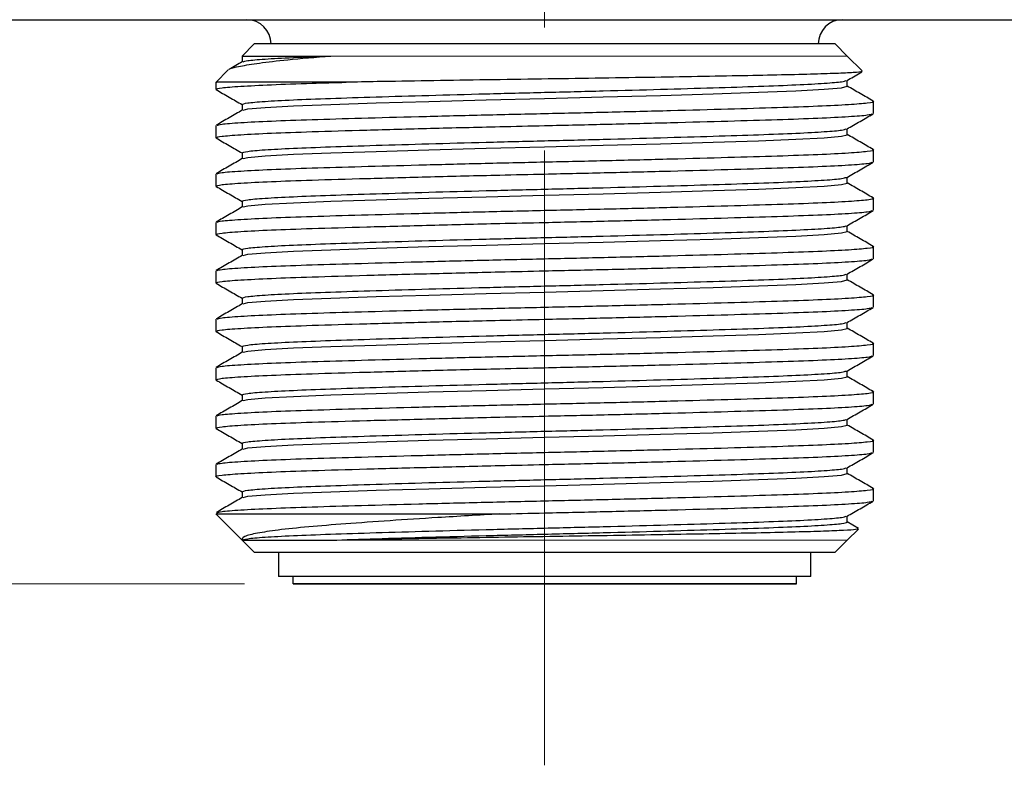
# Model space of a CAD drawing. Header units: millimetres. Extents: x 15 to 415, y 5 to 292.
# Tile 17 of 34: x 192 to 213, y 77 to 92. Entities that reach past the tile are written whole.
import ezdxf

# ---------------------------------------------------------------- set-up
doc = ezdxf.new("R2010")
doc.units = ezdxf.units.MM
doc.linetypes.add('CENTERX2', pattern=[20.32, 12.7, -2.54, 2.54, -2.54])
doc.linetypes.add('PHANTOM', pattern=[12.7, 6.35, -1.27, 1.27, -1.27, 1.27, -1.27])
doc.styles.add('SLDTEXTSTYLE0', font='TXT', dxfattribs={"width": 0.75})
doc.dimstyles.new('SLDDIMSTYLE5', dxfattribs={"dimtxt": 2.645833, "dimasz": 3.302, "dimexe": 0, "dimexo": 0.0625, "dimgap": 0.661458, "dimtad": 0, "dimtih": 1, "dimtoh": 1, "dimdec": 1, "dimrnd": 1e-09, "dimzin": 12, "dimdsep": 46, "dimtxsty": 'SLDTEXTSTYLE0', "dimsah": 1, "dimcen": 0.09, "dimadec": 0, "dimazin": 3, "dimtfac": 1, "dimtdec": 1, "dimtofl": 0, "dimtmove": 0, "dimatfit": 3, "dimfxl": 1, "dimfrac": 2, "dimtolj": 1, "dimtzin": 12, "dimarcsym": 0})

# ---------------------------------------------------------------- blocks, each defined once
blk = doc.blocks.new('_D_14')
at = {"color": 7, "linetype": 'Continuous', "lineweight": 0}
for p, q in [((191.439, 189.067), (149.244, 189.067)), ((150.244, 189.067), (150.244, 145.787)), ((150.244, 80.417), (150.244, 137.379)), ((196.871, 80.417), (149.244, 80.417))]:
    blk.add_line(p, q, dxfattribs=at)
at = {"color": 7, "linetype": 'Continuous', "lineweight": 18}
for points in [[(150.244, 189.067), (149.736, 185.765), (150.752, 185.765)], [(150.244, 80.417), (150.752, 83.719), (149.736, 83.719)]]:
    blk.add_solid(points, dxfattribs=at)
at = {"color": 7, "linetype": 'Continuous', "lineweight": 18, "attachment_point": 1, "style": 'SLDTEXTSTYLE0'}
for s, insert, char_height in [('108.6', (120.936, 144.994), 2.6458), ('MAXIMUM - BEST BRIGHTNESS', (130.723, 144.994), 2.64583), ('104.9 MINIMUM - BEST HOMOGENEITY', (118.773, 140.79), 2.64583)]:
    blk.add_mtext(s, dxfattribs=dict(at, insert=insert, char_height=char_height))

msp = doc.modelspace()

# ---------------------------------------------------------------- linework, layer by layer
at = {"color": 7, "linetype": 'CENTERX2', "lineweight": 18}
msp.add_line((203.071, 76.667), (203.071, 193.484), dxfattribs=at)
at = {"color": 7, "linetype": 'Continuous', "lineweight": 25}
for p, q in [((190.903, 92.067), (196.147, 92.067)), ((196.147, 92.067), (217.071, 92.067)), ((197.071, 91.567), (196.821, 91.317)), ((209.071, 91.567), (197.071, 91.567)), ((209.322, 91.317), (209.071, 91.567)), ((196.821, 91.317), (196.821, 91.196)), ((196.821, 91.317), (198.652, 91.317)), ((209.626, 91.012), (209.321, 91.317)), ((196.536, 91.032), (196.277, 90.773)), ((196.28, 90.776), (196.28, 90.63)), ((209.321, 90.692), (209.321, 90.814)), ((196.821, 90.317), (196.821, 90.196)), ((209.862, 90.13), (209.862, 90.38)), ((196.28, 89.88), (196.28, 89.63)), ((209.321, 89.692), (209.321, 89.814)), ((196.821, 89.317), (196.821, 89.196)), ((209.862, 89.13), (209.862, 89.38)), ((196.28, 88.88), (196.28, 88.63)), ((209.321, 88.692), (209.321, 88.814)), ((196.821, 88.317), (196.821, 88.196)), ((209.862, 88.13), (209.862, 88.38)), ((196.28, 87.88), (196.28, 87.63)), ((209.321, 87.692), (209.321, 87.814)), ((196.821, 87.317), (196.821, 87.196)), ((209.862, 87.13), (209.862, 87.38)), ((196.28, 86.88), (196.28, 86.63)), ((209.321, 86.692), (209.321, 86.814)), ((196.821, 86.317), (196.821, 86.196)), ((209.862, 86.13), (209.862, 86.38)), ((196.28, 85.88), (196.28, 85.63)), ((209.321, 85.692), (209.321, 85.814)), ((196.821, 85.317), (196.821, 85.196)), ((209.862, 85.13), (209.862, 85.38)), ((196.28, 84.88), (196.28, 84.63)), ((209.321, 84.692), (209.321, 84.814)), ((196.821, 84.317), (196.821, 84.196)), ((209.862, 84.13), (209.862, 84.38)), ((196.28, 83.88), (196.28, 83.63)), ((209.321, 83.692), (209.321, 83.814)), ((209.862, 83.13), (209.862, 83.38)), ((196.821, 83.317), (196.821, 83.196)), ((196.28, 82.88), (196.28, 82.63)), ((209.321, 82.692), (209.321, 82.814)), ((209.862, 82.13), (209.862, 82.38)), ((196.821, 82.317), (196.821, 82.196)), ((196.277, 81.862), (196.821, 81.317)), ((209.321, 81.692), (209.321, 81.814)), ((209.556, 81.56), (209.321, 81.696)), ((209.321, 81.317), (209.551, 81.547)), ((196.821, 81.317), (197.071, 81.067)), ((196.821, 81.317), (198.652, 81.317)), ((209.071, 81.067), (209.321, 81.318)), ((197.071, 81.067), (209.071, 81.067)), ((197.571, 81.067), (197.571, 80.567)), ((208.571, 80.567), (208.571, 81.067)), ((208.571, 80.567), (197.571, 80.567)), ((197.871, 80.567), (197.871, 80.417)), ((208.271, 80.417), (208.271, 80.567))]:
    msp.add_line(p, q, dxfattribs=at)
at = {"color": 8, "linetype": 'PHANTOM', "lineweight": 18}
for p, q in [((198.652, 91.317), (199.599, 91.317)), ((209.154, 91.317), (209.201, 91.317)), ((209.201, 91.317), (209.321, 91.317)), ((199.755, 81.317), (198.652, 81.317)), ((204.29, 81.317), (203.071, 81.317)), ((209.201, 81.317), (208.845, 81.317)), ((209.31, 81.317), (209.201, 81.317))]:
    msp.add_line(p, q, dxfattribs=at)
at = {"color": 7, "linetype": 'Continuous', "lineweight": 25, "flags": 128}
for points in [[(196.846, 90.199), (196.939, 90.223), (197.297, 90.255), (197.881, 90.287), (198.652, 90.317), (198.652, 90.317), (199.589, 90.348), (200.679, 90.38), (201.863, 90.412), (203.071, 90.442), (204.279, 90.473), (205.463, 90.505), (206.553, 90.537), (207.491, 90.567), (208.261, 90.598), (208.845, 90.63), (209.203, 90.662), (209.321, 90.692)], [(196.846, 89.199), (196.939, 89.223), (197.297, 89.255), (197.881, 89.287), (198.652, 89.317), (198.652, 89.317), (199.589, 89.348), (200.679, 89.38), (201.863, 89.412), (203.071, 89.442), (204.279, 89.473), (205.463, 89.505), (206.553, 89.537), (207.491, 89.567), (208.261, 89.598), (208.845, 89.63), (209.203, 89.662), (209.321, 89.692)], [(196.846, 88.199), (196.939, 88.223), (197.297, 88.255), (197.881, 88.287), (198.652, 88.317), (198.652, 88.317), (199.589, 88.348), (200.679, 88.38), (201.863, 88.412), (203.071, 88.442), (204.279, 88.473), (205.463, 88.505), (206.553, 88.537), (207.491, 88.567), (208.261, 88.598), (208.845, 88.63), (209.203, 88.662), (209.321, 88.692)], [(196.846, 87.199), (196.939, 87.223), (197.297, 87.255), (197.881, 87.287), (198.652, 87.317), (198.652, 87.317), (199.589, 87.348), (200.679, 87.38), (201.863, 87.412), (203.071, 87.442), (204.279, 87.473), (205.463, 87.505), (206.553, 87.537), (207.491, 87.567), (208.261, 87.598), (208.845, 87.63), (209.203, 87.662), (209.321, 87.692)], [(196.846, 86.199), (196.939, 86.223), (197.297, 86.255), (197.881, 86.287), (198.652, 86.317), (198.652, 86.317), (199.589, 86.348), (200.679, 86.38), (201.863, 86.412), (203.071, 86.442), (204.279, 86.473), (205.463, 86.505), (206.553, 86.537), (207.491, 86.567), (208.261, 86.598), (208.845, 86.63), (209.203, 86.662), (209.321, 86.692)], [(196.846, 85.199), (196.939, 85.223), (197.297, 85.255), (197.881, 85.287), (198.652, 85.317), (198.652, 85.317), (199.589, 85.348), (200.679, 85.38), (201.863, 85.412), (203.071, 85.442), (204.279, 85.473), (205.463, 85.505), (206.553, 85.537), (207.491, 85.567), (208.261, 85.598), (208.845, 85.63), (209.203, 85.662), (209.321, 85.692)], [(196.846, 84.199), (196.939, 84.223), (197.297, 84.255), (197.881, 84.287), (198.652, 84.317), (198.652, 84.317), (199.589, 84.348), (200.679, 84.38), (201.863, 84.412), (203.071, 84.442), (204.279, 84.473), (205.463, 84.505), (206.553, 84.537), (207.491, 84.567), (208.261, 84.598), (208.845, 84.63), (209.203, 84.662), (209.321, 84.692)], [(196.846, 83.199), (196.939, 83.223), (197.297, 83.255), (197.881, 83.287), (198.652, 83.317), (198.652, 83.317), (199.589, 83.348), (200.679, 83.38), (201.863, 83.412), (203.071, 83.442), (204.279, 83.473), (205.463, 83.505), (206.553, 83.537), (207.491, 83.567), (208.261, 83.598), (208.845, 83.63), (209.203, 83.662), (209.321, 83.692)], [(196.846, 82.199), (196.939, 82.223), (197.297, 82.255), (197.881, 82.287), (198.652, 82.317), (198.652, 82.317), (199.589, 82.348), (200.679, 82.38), (201.863, 82.412), (203.071, 82.442), (204.279, 82.473), (205.463, 82.505), (206.553, 82.537), (207.491, 82.567), (208.261, 82.598), (208.845, 82.63), (209.203, 82.662), (209.321, 82.692)], [(206.739, 80.417), (207.197, 80.417), (207.582, 80.417), (207.887, 80.417), (208.105, 80.417), (208.234, 80.417), (208.271, 80.417), (208.214, 80.417), (208.066, 80.417), (207.829, 80.417), (207.507, 80.417), (207.106, 80.417), (206.633, 80.417), (206.096, 80.417), (205.505, 80.417), (204.871, 80.417), (204.205, 80.417), (203.518, 80.417), (202.823, 80.417), (202.133, 80.417), (201.46, 80.417), (200.815, 80.417), (200.211, 80.417), (199.658, 80.417), (199.165, 80.417), (198.743, 80.417), (198.397, 80.417), (198.135, 80.417), (197.961, 80.417), (197.878, 80.417), (197.888, 80.417), (197.991, 80.417), (198.184, 80.417), (198.464, 80.417), (198.826, 80.417), (199.264, 80.417), (199.771, 80.417), (200.336, 80.417), (200.949, 80.417), (201.601, 80.417), (202.279, 80.417), (202.971, 80.417), (203.665, 80.417), (204.348, 80.417), (205.009, 80.417), (205.635, 80.417), (206.215, 80.417), (206.739, 80.417)], [(205.998, 80.417), (206.404, 80.417), (206.735, 80.417), (206.985, 80.417), (207.147, 80.417), (207.218, 80.417), (207.196, 80.417), (207.082, 80.417), (206.879, 80.417), (206.59, 80.417), (206.223, 80.417), (205.786, 80.417), (205.288, 80.417), (204.74, 80.417), (204.155, 80.417), (203.546, 80.417), (202.926, 80.417), (202.31, 80.417), (201.71, 80.417), (201.141, 80.417), (200.615, 80.417), (200.144, 80.417), (199.738, 80.417), (199.407, 80.417), (199.157, 80.417), (198.995, 80.417), (198.924, 80.417), (198.946, 80.417), (199.06, 80.417), (199.263, 80.417), (199.552, 80.417), (199.919, 80.417), (200.356, 80.417), (200.854, 80.417), (201.402, 80.417), (201.987, 80.417), (202.596, 80.417), (203.216, 80.417), (203.832, 80.417), (204.432, 80.417), (205.001, 80.417), (205.527, 80.417), (205.998, 80.417)]]:
    msp.add_lwpolyline(points, dxfattribs=at)
at = {"color": 7, "linetype": 'Continuous', "lineweight": 25}
for centre, start, end in [((196.921, 91.567), 360, 90), ((209.221, 91.567), 90, 180)]:
    msp.add_arc(centre, 0.5, start, end, dxfattribs=at)
for points, knots in [([(196.554, 91.036), (196.555, 91.038), (196.563, 91.061), (196.762, 91.107), (197.16, 91.173), (197.769, 91.245), (198.341, 91.292), (198.652, 91.317)], [0, 0, 0, 0, 0.023543, 0.263969, 0.490389, 0.723576, 1, 1, 1, 1]), ([(196.846, 91.199), (196.866, 91.207), (196.91, 91.225), (197.266, 91.255), (197.834, 91.287), (198.381, 91.307), (198.652, 91.317)], [0, 0, 0, 0, 0.205362, 0.471951, 0.73854, 1, 1, 1, 1]), ([(196.827, 91.199), (196.736, 91.147), (196.645, 91.094), (196.553, 91.041), (196.552, 91.04)], [0, 0, 0, 0, 0.985079, 1, 1, 1, 1]), ([(209.616, 90.996), (209.619, 90.995), (209.631, 90.988), (209.463, 90.974), (209.118, 90.957), (208.582, 90.94), (207.896, 90.923), (207.065, 90.907), (206.125, 90.89), (205.085, 90.872), (203.99, 90.855), (202.856, 90.839), (201.732, 90.822), (200.633, 90.805), (199.707, 90.789), (199.181, 90.78), (198.971, 90.776)], [0, 0, 0, 0, 0.024181, 0.098951, 0.175849, 0.251285, 0.328908, 0.404363, 0.481956, 0.558244, 0.63674, 0.713077, 0.791598, 0.868484, 0.947576, 1, 1, 1, 1]), ([(209.316, 90.811), (209.406, 90.863), (209.508, 90.922), (209.61, 90.981), (209.621, 90.988)], [0, 0, 0, 0, 0.8859076, 1, 1, 1, 1]), ([(196.28, 90.63), (196.305, 90.64), (196.355, 90.66), (196.758, 90.692), (197.391, 90.725), (198.151, 90.752), (198.731, 90.769), (198.971, 90.776)], [0, 0, 0, 0, 0.210704, 0.425591, 0.640478, 0.851231, 1, 1, 1, 1]), ([(198.971, 90.776), (198.84, 90.776), (198.447, 90.776), (197.863, 90.776), (197.268, 90.776), (196.78, 90.776), (196.444, 90.776), (196.279, 90.776), (196.297, 90.776), (196.303, 90.776)], [0, 0, 0, 0, 0.079936, 0.240138, 0.400339, 0.564173, 0.744367, 0.92456, 1, 1, 1, 1]), ([(196.821, 90.317), (196.844, 90.327), (196.89, 90.348), (197.262, 90.38), (197.842, 90.412), (198.624, 90.442), (199.573, 90.473), (200.664, 90.505), (201.848, 90.537), (203.071, 90.567), (204.294, 90.598), (205.479, 90.63), (206.569, 90.662), (207.518, 90.692), (208.3, 90.723), (208.879, 90.755), (209.232, 90.785), (209.276, 90.803), (209.296, 90.811)], [0, 0, 0, 0, 0.062725, 0.126681, 0.190636, 0.253361, 0.316087, 0.380042, 0.443998, 0.506723, 0.569448, 0.633404, 0.697359, 0.760084, 0.82281, 0.886765, 0.950721, 1, 1, 1, 1]), ([(209.857, 90.386), (209.767, 90.438), (209.588, 90.541), (209.41, 90.644), (209.321, 90.696)], [0, 0, 0, 0, 0.5051478, 1, 1, 1, 1]), ([(196.285, 90.624), (196.375, 90.572), (196.554, 90.469), (196.733, 90.365), (196.821, 90.314)], [0, 0, 0, 0, 0.505139, 1, 1, 1, 1]), ([(196.305, 89.886), (196.327, 89.894), (196.375, 89.912), (196.76, 89.942), (197.389, 89.975), (198.239, 90.005), (199.27, 90.035), (200.455, 90.067), (201.742, 90.1), (203.071, 90.13), (204.4, 90.16), (205.687, 90.192), (206.872, 90.225), (207.904, 90.255), (208.751, 90.285), (209.39, 90.317), (209.761, 90.35), (209.905, 90.372), (209.847, 90.384), (209.837, 90.386)], [0, 0, 0, 0, 0.049536, 0.112643, 0.17575, 0.237643, 0.299536, 0.362643, 0.42575, 0.487643, 0.549536, 0.612643, 0.67575, 0.737643, 0.799536, 0.862643, 0.92575, 0.987643, 1, 1, 1, 1]), ([(196.28, 89.63), (196.305, 89.64), (196.355, 89.66), (196.759, 89.692), (197.39, 89.725), (198.266, 89.756), (199.375, 89.788), (200.696, 89.824), (201.96, 89.855), (203.2, 89.883), (204.4, 89.91), (205.687, 89.942), (206.872, 89.975), (207.903, 90.005), (208.753, 90.035), (209.382, 90.067), (209.767, 90.098), (209.815, 90.116), (209.837, 90.124)], [0, 0, 0, 0, 0.062654, 0.126552, 0.19045, 0.253119, 0.321947, 0.39211, 0.461982, 0.506219, 0.568888, 0.632786, 0.696685, 0.759354, 0.822023, 0.885921, 0.949819, 1, 1, 1, 1]), ([(196.827, 90.199), (196.736, 90.147), (196.556, 90.042), (196.375, 89.938), (196.285, 89.886)], [0, 0, 0, 0, 0.499987, 1, 1, 1, 1]), ([(209.316, 89.811), (209.406, 89.863), (209.586, 89.967), (209.767, 90.072), (209.857, 90.124)], [0, 0, 0, 0, 0.4999872, 1, 1, 1, 1]), ([(196.821, 89.317), (196.844, 89.327), (196.89, 89.348), (197.262, 89.38), (197.842, 89.412), (198.624, 89.442), (199.573, 89.473), (200.664, 89.505), (201.848, 89.537), (203.071, 89.567), (204.294, 89.598), (205.479, 89.63), (206.569, 89.662), (207.518, 89.692), (208.3, 89.723), (208.879, 89.755), (209.232, 89.785), (209.276, 89.803), (209.296, 89.811)], [0, 0, 0, 0, 0.062725, 0.126681, 0.190636, 0.253361, 0.316087, 0.380042, 0.443998, 0.506723, 0.569448, 0.633404, 0.697359, 0.760084, 0.82281, 0.886765, 0.950721, 1, 1, 1, 1]), ([(209.857, 89.386), (209.767, 89.438), (209.588, 89.541), (209.41, 89.644), (209.321, 89.696)], [0, 0, 0, 0, 0.5051478, 1, 1, 1, 1]), ([(196.285, 89.624), (196.375, 89.572), (196.554, 89.469), (196.733, 89.365), (196.821, 89.314)], [0, 0, 0, 0, 0.505139, 1, 1, 1, 1]), ([(196.305, 88.886), (196.327, 88.894), (196.375, 88.912), (196.76, 88.942), (197.389, 88.975), (198.239, 89.005), (199.27, 89.035), (200.455, 89.067), (201.742, 89.1), (203.071, 89.13), (204.4, 89.16), (205.687, 89.192), (206.872, 89.225), (207.904, 89.255), (208.751, 89.285), (209.39, 89.317), (209.761, 89.35), (209.905, 89.372), (209.847, 89.384), (209.837, 89.386)], [0, 0, 0, 0, 0.0495362, 0.1126432, 0.1757502, 0.2376432, 0.2995362, 0.3626432, 0.4257502, 0.4876432, 0.5495362, 0.6126432, 0.6757502, 0.7376432, 0.7995362, 0.8626432, 0.9257502, 0.9876432, 1, 1, 1, 1]), ([(196.28, 88.63), (196.305, 88.64), (196.355, 88.66), (196.759, 88.692), (197.39, 88.725), (198.266, 88.756), (199.375, 88.788), (200.696, 88.824), (201.96, 88.855), (203.2, 88.883), (204.4, 88.91), (205.687, 88.942), (206.872, 88.975), (207.903, 89.005), (208.753, 89.035), (209.382, 89.067), (209.767, 89.098), (209.815, 89.116), (209.837, 89.124)], [0, 0, 0, 0, 0.062654, 0.126552, 0.19045, 0.253119, 0.321947, 0.39211, 0.461982, 0.506219, 0.568888, 0.632786, 0.696685, 0.759354, 0.822023, 0.885921, 0.949819, 1, 1, 1, 1]), ([(196.827, 89.199), (196.736, 89.147), (196.556, 89.042), (196.375, 88.938), (196.285, 88.886)], [0, 0, 0, 0, 0.499987, 1, 1, 1, 1]), ([(209.316, 88.811), (209.406, 88.863), (209.586, 88.967), (209.767, 89.072), (209.857, 89.124)], [0, 0, 0, 0, 0.499987, 1, 1, 1, 1]), ([(196.821, 88.317), (196.844, 88.327), (196.89, 88.348), (197.262, 88.38), (197.842, 88.412), (198.624, 88.442), (199.573, 88.473), (200.664, 88.505), (201.848, 88.537), (203.071, 88.567), (204.294, 88.598), (205.479, 88.63), (206.569, 88.662), (207.518, 88.692), (208.3, 88.723), (208.879, 88.755), (209.232, 88.785), (209.276, 88.803), (209.296, 88.811)], [0, 0, 0, 0, 0.062725, 0.126681, 0.190636, 0.253361, 0.316087, 0.380042, 0.443998, 0.506723, 0.569448, 0.633404, 0.697359, 0.760084, 0.82281, 0.886765, 0.950721, 1, 1, 1, 1]), ([(209.857, 88.386), (209.767, 88.438), (209.588, 88.541), (209.41, 88.644), (209.321, 88.696)], [0, 0, 0, 0, 0.505148, 1, 1, 1, 1]), ([(196.285, 88.624), (196.375, 88.572), (196.554, 88.469), (196.733, 88.365), (196.821, 88.314)], [0, 0, 0, 0, 0.505139, 1, 1, 1, 1]), ([(196.305, 87.886), (196.327, 87.894), (196.375, 87.912), (196.76, 87.942), (197.389, 87.975), (198.239, 88.005), (199.27, 88.035), (200.455, 88.067), (201.742, 88.1), (203.071, 88.13), (204.4, 88.16), (205.687, 88.192), (206.872, 88.225), (207.904, 88.255), (208.751, 88.285), (209.39, 88.317), (209.761, 88.35), (209.905, 88.372), (209.847, 88.384), (209.837, 88.386)], [0, 0, 0, 0, 0.049536, 0.112643, 0.17575, 0.237643, 0.299536, 0.362643, 0.42575, 0.487643, 0.549536, 0.612643, 0.67575, 0.737643, 0.799536, 0.862643, 0.92575, 0.987643, 1, 1, 1, 1]), ([(196.28, 87.63), (196.305, 87.64), (196.355, 87.66), (196.759, 87.692), (197.39, 87.725), (198.266, 87.756), (199.375, 87.788), (200.696, 87.824), (201.96, 87.855), (203.2, 87.883), (204.4, 87.91), (205.687, 87.942), (206.872, 87.975), (207.903, 88.005), (208.753, 88.035), (209.382, 88.067), (209.767, 88.098), (209.815, 88.116), (209.837, 88.124)], [0, 0, 0, 0, 0.062654, 0.126552, 0.19045, 0.253119, 0.321947, 0.39211, 0.461982, 0.506219, 0.568888, 0.632786, 0.696685, 0.759354, 0.822023, 0.885921, 0.949819, 1, 1, 1, 1]), ([(196.827, 88.199), (196.736, 88.147), (196.556, 88.042), (196.375, 87.938), (196.285, 87.886)], [0, 0, 0, 0, 0.4999875, 1, 1, 1, 1]), ([(209.316, 87.811), (209.406, 87.863), (209.586, 87.967), (209.767, 88.072), (209.857, 88.124)], [0, 0, 0, 0, 0.499987, 1, 1, 1, 1]), ([(196.821, 87.317), (196.844, 87.327), (196.89, 87.348), (197.262, 87.38), (197.842, 87.412), (198.624, 87.442), (199.573, 87.473), (200.664, 87.505), (201.848, 87.537), (203.071, 87.567), (204.294, 87.598), (205.479, 87.63), (206.569, 87.662), (207.518, 87.692), (208.3, 87.723), (208.879, 87.755), (209.232, 87.785), (209.276, 87.803), (209.296, 87.811)], [0, 0, 0, 0, 0.062725, 0.126681, 0.190636, 0.253361, 0.316087, 0.380042, 0.443998, 0.506723, 0.569448, 0.633404, 0.697359, 0.760084, 0.82281, 0.886765, 0.950721, 1, 1, 1, 1]), ([(209.857, 87.386), (209.767, 87.438), (209.588, 87.541), (209.41, 87.644), (209.321, 87.696)], [0, 0, 0, 0, 0.505148, 1, 1, 1, 1]), ([(196.285, 87.624), (196.375, 87.572), (196.554, 87.469), (196.733, 87.365), (196.821, 87.314)], [0, 0, 0, 0, 0.505139, 1, 1, 1, 1]), ([(196.305, 86.886), (196.327, 86.894), (196.375, 86.912), (196.76, 86.942), (197.389, 86.975), (198.239, 87.005), (199.27, 87.035), (200.455, 87.067), (201.742, 87.1), (203.071, 87.13), (204.4, 87.16), (205.687, 87.192), (206.872, 87.225), (207.904, 87.255), (208.751, 87.285), (209.39, 87.317), (209.761, 87.35), (209.905, 87.372), (209.847, 87.384), (209.837, 87.386)], [0, 0, 0, 0, 0.0495362, 0.1126432, 0.1757502, 0.2376432, 0.2995362, 0.3626432, 0.4257502, 0.4876432, 0.5495362, 0.6126432, 0.6757502, 0.7376432, 0.7995362, 0.8626432, 0.9257502, 0.9876432, 1, 1, 1, 1]), ([(196.28, 86.63), (196.305, 86.64), (196.355, 86.66), (196.759, 86.692), (197.39, 86.725), (198.266, 86.756), (199.375, 86.788), (200.696, 86.824), (201.96, 86.855), (203.2, 86.883), (204.4, 86.91), (205.687, 86.942), (206.872, 86.975), (207.903, 87.005), (208.753, 87.035), (209.382, 87.067), (209.767, 87.098), (209.815, 87.116), (209.837, 87.124)], [0, 0, 0, 0, 0.062654, 0.126552, 0.19045, 0.253119, 0.321947, 0.39211, 0.461982, 0.506219, 0.568888, 0.632786, 0.696685, 0.759354, 0.822023, 0.885921, 0.949819, 1, 1, 1, 1]), ([(196.827, 87.199), (196.736, 87.147), (196.556, 87.042), (196.375, 86.938), (196.285, 86.886)], [0, 0, 0, 0, 0.499987, 1, 1, 1, 1]), ([(209.316, 86.811), (209.406, 86.863), (209.586, 86.967), (209.767, 87.072), (209.857, 87.124)], [0, 0, 0, 0, 0.4999872, 1, 1, 1, 1]), ([(196.821, 86.317), (196.844, 86.327), (196.89, 86.348), (197.262, 86.38), (197.842, 86.412), (198.624, 86.442), (199.573, 86.473), (200.664, 86.505), (201.848, 86.537), (203.071, 86.567), (204.294, 86.598), (205.479, 86.63), (206.569, 86.662), (207.518, 86.692), (208.3, 86.723), (208.879, 86.755), (209.232, 86.785), (209.276, 86.803), (209.296, 86.811)], [0, 0, 0, 0, 0.062725, 0.126681, 0.190636, 0.253361, 0.316087, 0.380042, 0.443998, 0.506723, 0.569448, 0.633404, 0.697359, 0.760084, 0.82281, 0.886765, 0.950721, 1, 1, 1, 1]), ([(209.857, 86.386), (209.767, 86.438), (209.588, 86.541), (209.41, 86.644), (209.321, 86.696)], [0, 0, 0, 0, 0.5051478, 1, 1, 1, 1]), ([(196.285, 86.624), (196.375, 86.572), (196.554, 86.469), (196.733, 86.365), (196.821, 86.314)], [0, 0, 0, 0, 0.505139, 1, 1, 1, 1]), ([(196.305, 85.886), (196.327, 85.894), (196.375, 85.912), (196.76, 85.942), (197.389, 85.975), (198.239, 86.005), (199.27, 86.035), (200.455, 86.067), (201.742, 86.1), (203.071, 86.13), (204.4, 86.16), (205.687, 86.192), (206.872, 86.225), (207.904, 86.255), (208.751, 86.285), (209.39, 86.317), (209.761, 86.35), (209.905, 86.372), (209.847, 86.384), (209.837, 86.386)], [0, 0, 0, 0, 0.049536, 0.112643, 0.17575, 0.237643, 0.299536, 0.362643, 0.42575, 0.487643, 0.549536, 0.612643, 0.67575, 0.737643, 0.799536, 0.862643, 0.92575, 0.987643, 1, 1, 1, 1]), ([(196.28, 85.63), (196.305, 85.64), (196.355, 85.66), (196.759, 85.692), (197.39, 85.725), (198.266, 85.756), (199.375, 85.788), (200.696, 85.824), (201.96, 85.855), (203.2, 85.883), (204.4, 85.91), (205.687, 85.942), (206.872, 85.975), (207.903, 86.005), (208.753, 86.035), (209.382, 86.067), (209.767, 86.098), (209.815, 86.116), (209.837, 86.124)], [0, 0, 0, 0, 0.062654, 0.126552, 0.19045, 0.253119, 0.321947, 0.39211, 0.461982, 0.506219, 0.568888, 0.632786, 0.696685, 0.759354, 0.822023, 0.885921, 0.949819, 1, 1, 1, 1]), ([(196.827, 86.199), (196.736, 86.147), (196.556, 86.042), (196.375, 85.938), (196.285, 85.886)], [0, 0, 0, 0, 0.499987, 1, 1, 1, 1]), ([(209.316, 85.811), (209.406, 85.863), (209.586, 85.967), (209.767, 86.072), (209.857, 86.124)], [0, 0, 0, 0, 0.499987, 1, 1, 1, 1]), ([(196.285, 85.624), (196.375, 85.572), (196.554, 85.469), (196.733, 85.365), (196.821, 85.314)], [0, 0, 0, 0, 0.505139, 1, 1, 1, 1]), ([(196.821, 85.317), (196.844, 85.327), (196.89, 85.348), (197.262, 85.38), (197.842, 85.412), (198.624, 85.442), (199.573, 85.473), (200.664, 85.505), (201.848, 85.537), (203.071, 85.567), (204.294, 85.598), (205.479, 85.63), (206.569, 85.662), (207.518, 85.692), (208.3, 85.723), (208.879, 85.755), (209.232, 85.785), (209.276, 85.803), (209.296, 85.811)], [0, 0, 0, 0, 0.062725, 0.126681, 0.190636, 0.253361, 0.316087, 0.380042, 0.443998, 0.506723, 0.569448, 0.633404, 0.697359, 0.760084, 0.82281, 0.886765, 0.950721, 1, 1, 1, 1]), ([(209.857, 85.386), (209.767, 85.438), (209.588, 85.541), (209.41, 85.644), (209.321, 85.696)], [0, 0, 0, 0, 0.5051478, 1, 1, 1, 1]), ([(196.305, 84.886), (196.327, 84.894), (196.375, 84.912), (196.76, 84.942), (197.389, 84.975), (198.239, 85.005), (199.27, 85.035), (200.455, 85.067), (201.742, 85.1), (203.071, 85.13), (204.4, 85.16), (205.687, 85.192), (206.872, 85.225), (207.904, 85.255), (208.751, 85.285), (209.39, 85.317), (209.761, 85.35), (209.905, 85.372), (209.847, 85.384), (209.837, 85.386)], [0, 0, 0, 0, 0.049536, 0.112643, 0.17575, 0.237643, 0.299536, 0.362643, 0.42575, 0.487643, 0.549536, 0.612643, 0.67575, 0.737643, 0.799536, 0.862643, 0.92575, 0.987643, 1, 1, 1, 1]), ([(196.28, 84.63), (196.305, 84.64), (196.355, 84.66), (196.759, 84.692), (197.39, 84.725), (198.266, 84.756), (199.375, 84.788), (200.696, 84.824), (201.96, 84.855), (203.2, 84.883), (204.4, 84.91), (205.687, 84.942), (206.872, 84.975), (207.903, 85.005), (208.753, 85.035), (209.382, 85.067), (209.767, 85.098), (209.815, 85.116), (209.837, 85.124)], [0, 0, 0, 0, 0.0626542, 0.1265523, 0.1904505, 0.2531195, 0.3219466, 0.3921105, 0.4619819, 0.5062193, 0.5688883, 0.6327864, 0.6966845, 0.7593535, 0.8220225, 0.8859206, 0.9498188, 1, 1, 1, 1]), ([(196.827, 85.199), (196.736, 85.147), (196.556, 85.042), (196.375, 84.938), (196.285, 84.886)], [0, 0, 0, 0, 0.499987, 1, 1, 1, 1]), ([(209.316, 84.811), (209.406, 84.863), (209.586, 84.967), (209.767, 85.072), (209.857, 85.124)], [0, 0, 0, 0, 0.499987, 1, 1, 1, 1]), ([(196.821, 84.317), (196.844, 84.327), (196.89, 84.348), (197.262, 84.38), (197.842, 84.412), (198.624, 84.442), (199.573, 84.473), (200.664, 84.505), (201.848, 84.537), (203.071, 84.567), (204.294, 84.598), (205.479, 84.63), (206.569, 84.662), (207.518, 84.692), (208.3, 84.723), (208.879, 84.755), (209.232, 84.785), (209.276, 84.803), (209.296, 84.811)], [0, 0, 0, 0, 0.062725, 0.126681, 0.190636, 0.253361, 0.316087, 0.380042, 0.443998, 0.506723, 0.569448, 0.633404, 0.697359, 0.760084, 0.82281, 0.886765, 0.950721, 1, 1, 1, 1]), ([(196.285, 84.624), (196.375, 84.572), (196.554, 84.469), (196.733, 84.365), (196.821, 84.314)], [0, 0, 0, 0, 0.505139, 1, 1, 1, 1]), ([(209.857, 84.386), (209.767, 84.438), (209.588, 84.541), (209.41, 84.644), (209.321, 84.696)], [0, 0, 0, 0, 0.5051478, 1, 1, 1, 1]), ([(196.827, 84.199), (196.736, 84.147), (196.556, 84.042), (196.375, 83.938), (196.285, 83.886)], [0, 0, 0, 0, 0.499987, 1, 1, 1, 1]), ([(196.305, 83.886), (196.327, 83.894), (196.375, 83.912), (196.76, 83.942), (197.389, 83.975), (198.239, 84.005), (199.27, 84.035), (200.455, 84.067), (201.742, 84.1), (203.071, 84.13), (204.4, 84.16), (205.687, 84.192), (206.872, 84.225), (207.904, 84.255), (208.751, 84.285), (209.39, 84.317), (209.761, 84.35), (209.905, 84.372), (209.847, 84.384), (209.837, 84.386)], [0, 0, 0, 0, 0.049536, 0.112643, 0.17575, 0.237643, 0.299536, 0.362643, 0.42575, 0.487643, 0.549536, 0.612643, 0.67575, 0.737643, 0.799536, 0.862643, 0.92575, 0.987643, 1, 1, 1, 1]), ([(196.28, 83.63), (196.305, 83.64), (196.355, 83.66), (196.759, 83.692), (197.39, 83.725), (198.266, 83.756), (199.375, 83.788), (200.696, 83.824), (201.96, 83.855), (203.2, 83.883), (204.4, 83.91), (205.687, 83.942), (206.872, 83.975), (207.903, 84.005), (208.753, 84.035), (209.382, 84.067), (209.767, 84.098), (209.815, 84.116), (209.837, 84.124)], [0, 0, 0, 0, 0.062654, 0.126552, 0.19045, 0.253119, 0.321947, 0.39211, 0.461982, 0.506219, 0.568888, 0.632786, 0.696685, 0.759354, 0.822023, 0.885921, 0.949819, 1, 1, 1, 1]), ([(209.316, 83.811), (209.406, 83.863), (209.586, 83.967), (209.767, 84.072), (209.857, 84.124)], [0, 0, 0, 0, 0.499987, 1, 1, 1, 1]), ([(196.821, 83.317), (196.844, 83.327), (196.89, 83.348), (197.262, 83.38), (197.842, 83.412), (198.624, 83.442), (199.573, 83.473), (200.664, 83.505), (201.848, 83.537), (203.071, 83.567), (204.294, 83.598), (205.479, 83.63), (206.569, 83.662), (207.518, 83.692), (208.3, 83.723), (208.879, 83.755), (209.232, 83.785), (209.276, 83.803), (209.296, 83.811)], [0, 0, 0, 0, 0.062725, 0.126681, 0.190636, 0.253361, 0.316087, 0.380042, 0.443998, 0.506723, 0.569448, 0.633404, 0.697359, 0.760084, 0.82281, 0.886765, 0.950721, 1, 1, 1, 1]), ([(196.285, 83.624), (196.375, 83.572), (196.554, 83.469), (196.733, 83.365), (196.821, 83.314)], [0, 0, 0, 0, 0.505139, 1, 1, 1, 1]), ([(209.857, 83.386), (209.767, 83.438), (209.588, 83.541), (209.41, 83.644), (209.321, 83.696)], [0, 0, 0, 0, 0.505148, 1, 1, 1, 1]), ([(196.305, 82.886), (196.327, 82.894), (196.375, 82.912), (196.76, 82.942), (197.389, 82.975), (198.239, 83.005), (199.27, 83.035), (200.455, 83.067), (201.742, 83.1), (203.071, 83.13), (204.4, 83.16), (205.687, 83.192), (206.872, 83.225), (207.904, 83.255), (208.751, 83.285), (209.39, 83.317), (209.761, 83.35), (209.905, 83.372), (209.847, 83.384), (209.837, 83.386)], [0, 0, 0, 0, 0.049536, 0.112643, 0.17575, 0.237643, 0.299536, 0.362643, 0.42575, 0.487643, 0.549536, 0.612643, 0.67575, 0.737643, 0.799536, 0.862643, 0.92575, 0.987643, 1, 1, 1, 1]), ([(196.827, 83.199), (196.736, 83.147), (196.556, 83.042), (196.375, 82.938), (196.285, 82.886)], [0, 0, 0, 0, 0.499987, 1, 1, 1, 1]), ([(196.305, 82.624), (196.296, 82.626), (196.237, 82.638), (196.381, 82.66), (196.752, 82.692), (197.391, 82.725), (198.266, 82.756), (199.376, 82.788), (200.696, 82.824), (201.96, 82.855), (203.2, 82.883), (204.4, 82.91), (205.687, 82.942), (206.872, 82.975), (207.903, 83.005), (208.753, 83.035), (209.382, 83.067), (209.767, 83.098), (209.815, 83.116), (209.837, 83.124)], [0, 0, 0, 0, 0.012334, 0.074229, 0.137338, 0.200447, 0.262342, 0.330319, 0.399617, 0.468625, 0.512317, 0.574212, 0.637321, 0.70043, 0.762325, 0.82422, 0.887329, 0.950438, 1, 1, 1, 1]), ([(209.316, 82.811), (209.406, 82.863), (209.586, 82.967), (209.767, 83.072), (209.857, 83.124)], [0, 0, 0, 0, 0.499987, 1, 1, 1, 1]), ([(196.821, 82.317), (196.844, 82.327), (196.89, 82.348), (197.262, 82.38), (197.842, 82.412), (198.624, 82.442), (199.573, 82.473), (200.664, 82.505), (201.848, 82.537), (203.071, 82.567), (204.294, 82.598), (205.479, 82.63), (206.569, 82.662), (207.518, 82.692), (208.3, 82.723), (208.879, 82.755), (209.232, 82.785), (209.276, 82.803), (209.296, 82.811)], [0, 0, 0, 0, 0.062725, 0.126681, 0.190636, 0.253361, 0.316087, 0.380042, 0.443998, 0.506723, 0.569448, 0.633404, 0.697359, 0.760084, 0.82281, 0.886765, 0.950721, 1, 1, 1, 1]), ([(196.285, 82.624), (196.375, 82.572), (196.554, 82.469), (196.733, 82.365), (196.821, 82.314)], [0, 0, 0, 0, 0.505139, 1, 1, 1, 1]), ([(209.857, 82.386), (209.767, 82.438), (209.588, 82.541), (209.41, 82.644), (209.321, 82.696)], [0, 0, 0, 0, 0.505148, 1, 1, 1, 1]), ([(196.305, 81.886), (196.327, 81.894), (196.375, 81.912), (196.76, 81.942), (197.389, 81.975), (198.239, 82.005), (199.27, 82.035), (200.455, 82.067), (201.742, 82.1), (203.071, 82.13), (204.4, 82.16), (205.687, 82.192), (206.872, 82.225), (207.904, 82.255), (208.751, 82.285), (209.39, 82.317), (209.761, 82.35), (209.905, 82.372), (209.847, 82.384), (209.837, 82.386)], [0, 0, 0, 0, 0.049536, 0.112643, 0.17575, 0.237643, 0.299536, 0.362643, 0.42575, 0.487643, 0.549536, 0.612643, 0.67575, 0.737643, 0.799536, 0.862643, 0.92575, 0.987643, 1, 1, 1, 1]), ([(196.827, 82.199), (196.736, 82.147), (196.556, 82.042), (196.375, 81.938), (196.285, 81.886)], [0, 0, 0, 0, 0.499987, 1, 1, 1, 1]), ([(202.143, 81.859), (202.452, 81.866), (203.199, 81.883), (204.401, 81.91), (205.687, 81.942), (206.872, 81.975), (207.903, 82.005), (208.753, 82.035), (209.382, 82.067), (209.767, 82.098), (209.815, 82.116), (209.837, 82.124)], [0, 0, 0, 0, 0.0822228, 0.198704, 0.3174698, 0.4362355, 0.5527167, 0.6691979, 0.7879637, 0.9067295, 1, 1, 1, 1]), ([(209.316, 81.811), (209.406, 81.863), (209.586, 81.967), (209.767, 82.072), (209.857, 82.124)], [0, 0, 0, 0, 0.499987, 1, 1, 1, 1]), ([(196.298, 81.859), (196.296, 81.859), (196.289, 81.859), (196.443, 81.859), (196.758, 81.859), (197.253, 81.859), (197.923, 81.859), (198.735, 81.859), (199.667, 81.859), (200.798, 81.859), (201.656, 81.859), (202.143, 81.859)], [0, 0, 0, 0, 0.058838, 0.161954, 0.267408, 0.383391, 0.499374, 0.615358, 0.731341, 0.847324, 1, 1, 1, 1]), ([(202.143, 81.859), (201.711, 81.834), (200.918, 81.788), (199.852, 81.719), (198.95, 81.654), (198.167, 81.592), (197.551, 81.528), (197.111, 81.461), (196.824, 81.39), (196.822, 81.343), (196.821, 81.317)], [0, 0, 0, 0, 0.142503, 0.261396, 0.383739, 0.50257, 0.625049, 0.740392, 0.859183, 1, 1, 1, 1]), ([(196.821, 81.317), (196.844, 81.327), (196.89, 81.348), (197.262, 81.38), (197.842, 81.412), (198.624, 81.442), (199.573, 81.473), (200.664, 81.505), (201.848, 81.537), (203.071, 81.567), (204.294, 81.598), (205.479, 81.63), (206.569, 81.662), (207.518, 81.692), (208.3, 81.723), (208.879, 81.755), (209.232, 81.785), (209.276, 81.803), (209.296, 81.811)], [0, 0, 0, 0, 0.062725, 0.126681, 0.190636, 0.253361, 0.316087, 0.380042, 0.443998, 0.506723, 0.569448, 0.633404, 0.697359, 0.760084, 0.82281, 0.886765, 0.950721, 1, 1, 1, 1]), ([(198.652, 81.317), (198.954, 81.327), (199.565, 81.348), (200.666, 81.38), (201.847, 81.412), (203.071, 81.442), (204.294, 81.473), (205.479, 81.505), (206.569, 81.537), (207.518, 81.567), (208.3, 81.598), (208.88, 81.63), (209.252, 81.662), (209.298, 81.682), (209.321, 81.692)], [0, 0, 0, 0, 0.0825239, 0.1666667, 0.2508094, 0.3333333, 0.4158572, 0.5, 0.5841428, 0.6666667, 0.7491906, 0.8333333, 0.9174761, 1, 1, 1, 1]), ([(198.652, 81.317), (198.982, 81.324), (199.57, 81.337), (200.591, 81.356), (201.589, 81.373), (202.645, 81.39), (203.706, 81.406), (204.762, 81.423), (205.769, 81.441), (206.715, 81.458), (207.555, 81.474), (208.278, 81.491), (208.856, 81.508), (209.273, 81.525), (209.516, 81.541), (209.535, 81.551), (209.543, 81.555)], [0, 0, 0, 0, 0.089089, 0.158773, 0.230478, 0.300179, 0.371896, 0.44183, 0.513753, 0.58431, 0.656912, 0.727486, 0.800056, 0.871464, 0.944942, 1, 1, 1, 1])]:
    msp.add_open_spline(points, degree=3, knots=knots, dxfattribs=at)
at = {"color": 8, "linetype": 'PHANTOM', "lineweight": 18}
for points in [[(199.599, 91.317), (199.932, 91.317), (200.597, 91.317), (201.347, 91.317), (201.722, 91.317)], [(201.722, 91.317), (202.15, 91.317), (203.004, 91.317), (203.862, 91.317), (204.29, 91.317)], [(204.29, 91.317), (204.689, 91.317), (205.486, 91.317), (206.191, 91.317), (206.543, 91.317)], [(206.543, 91.317), (206.889, 91.317), (207.58, 91.317), (208.083, 91.317), (208.334, 91.317)], [(208.334, 91.317), (208.512, 91.317), (208.867, 91.317), (209.059, 91.317), (209.154, 91.317)], [(203.071, 81.317), (202.78, 81.317), (202.197, 81.317), (201.341, 81.317), (200.515, 81.317), (200.008, 81.317), (199.755, 81.317)], [(208.845, 81.317), (208.739, 81.317), (208.527, 81.317), (208.103, 81.317), (207.609, 81.317), (207.046, 81.317), (206.423, 81.317), (205.75, 81.317), (205.037, 81.317), (204.539, 81.317), (204.29, 81.317)]]:
    msp.add_open_spline(points, degree=3, dxfattribs=at)

# ---------------------------------------------------------------- dimensions: what is measured, and where the dimension line sits
at = {"color": 7, "linetype": 'Continuous', "lineweight": 18}
dim = msp.add_linear_dim(base=(150.24384, 80.41734), p1=(192.4389, 189.06734), p2=(197.87107, 80.41735), angle=270.00001, text='<> MAXIMUM - BEST BRIGHTNESS\\P104.9 MINIMUM - BEST HOMOGENEITY', dimstyle='SLDDIMSTYLE5', dxfattribs=at)
dim.commit()
dim.dimension.update_dxf_attribs({"geometry": '_D_14', "text_midpoint": (150.24383, 141.58302), "dimtype": 160})

doc.saveas('drawing.dxf')
